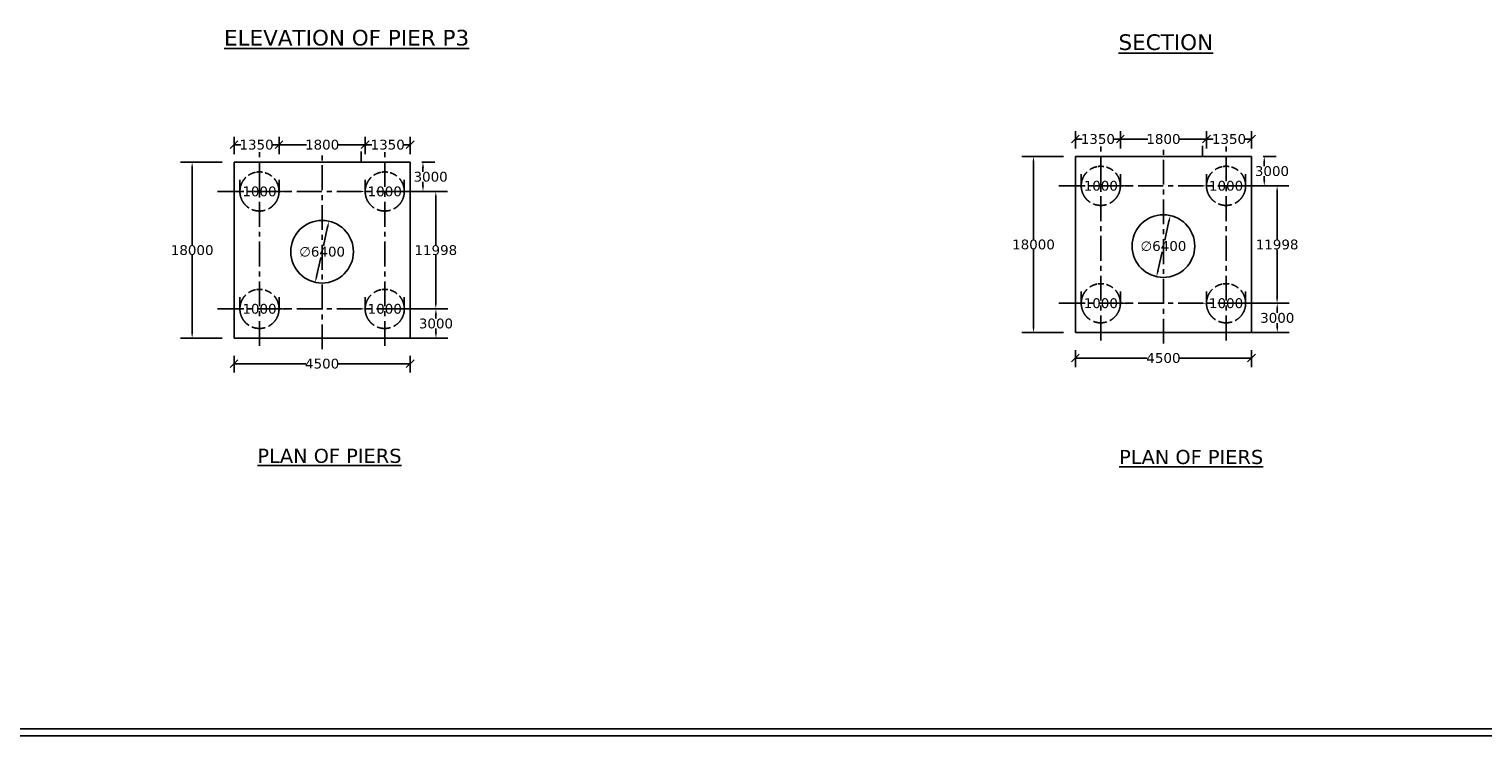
# Model space of a CAD drawing. Header units: millimetres. Extents: x -7746077780 to -3844657605, y -13315294818 to -6656873469.
# Tile 38 of 130: x -3872080997 to -3872043861, y -6657933698 to -6657915637. Entities that reach past the tile are written whole.
import ezdxf

# ---------------------------------------------------------------- set-up
doc = ezdxf.new("R2010")
doc.units = ezdxf.units.MM
doc.header["$MEASUREMENT"] = 0
doc.header["$PDMODE"] = 2
doc.linetypes.add('CENTER', pattern=[50.8, 31.75, -6.35, 6.35, -6.35])
doc.linetypes.add('DASHED2', pattern=[9.525, 6.35, -3.175])
doc.layers.add('TEX', color=6, linetype='Continuous')
doc.layers.add('TEXT', color=7, linetype='Continuous')
doc.styles.get("Standard").update_dxf_attribs({"font": 'verdana.ttf', "height": 250})
doc.dimstyles.new('Copy of ISO-25--------4', dxfattribs={"dimtxt": 200, "dimasz": 150, "dimexe": 300, "dimexo": 300, "dimgap": 0.02, "dimtad": 0, "dimtih": 1, "dimtoh": 1, "dimdec": 0, "dimlfac": 4, "dimdsep": 46, "dimtxsty": 'Standard', "dimcen": 150, "dimclrd": 1, "dimclre": 1, "dimclrt": 1, "dimadec": 0, "dimazin": 0, "dimtfac": 1, "dimtdec": 0, "dimtmove": 2, "dimatfit": 3, "dimfxl": 0, "dimarcsym": 0})
doc.dimstyles.new('ISO-25', dxfattribs={"dimtxt": 250, "dimasz": 200, "dimexe": 200, "dimexo": 200, "dimgap": 0.02, "dimtad": 0, "dimtih": 1, "dimtoh": 1, "dimdec": 0, "dimdsep": 46, "dimtxsty": 'Standard', "dimblk": 'OBLIQUE', "dimcen": 150, "dimclrd": 1, "dimclre": 1, "dimclrt": 1, "dimadec": 0, "dimazin": 0, "dimtfac": 1, "dimtdec": 0, "dimtmove": 2, "dimatfit": 3, "dimldrblk": 'OBLIQUE', "dimfxl": 0, "dimarcsym": 0})

# ---------------------------------------------------------------- blocks, each defined once
blk = doc.blocks.new('_Oblique')
at = {"color": 0, "linetype": 'ByBlock', "lineweight": -2}
blk.add_line((-0.5, -0.5), (0.5, 0.5), dxfattribs=at)
blk = doc.blocks.new('*D576')
at = {"layer": 'Defpoints', "color": 0, "ltscale": 20, "transparency": 16777216}
for p in [(-3872071261.909866, -6657924186.547632), (-3872075761.909866, -6657924615.850347), (-3872071261.909866, -6657924615.850346)]:
    blk.add_point(p, dxfattribs=at)
at = {"layer": 'TEX', "color": 1, "lineweight": -2, "ltscale": 20, "transparency": 16777216}
for p, q in [((-3872075761.909866, -6657924415.850347), (-3872075761.909866, -6657923986.547632)), ((-3872071261.909866, -6657924415.850346), (-3872071261.909866, -6657923986.547632)), ((-3872075761.909866, -6657924186.547632), (-3872073931.338866, -6657924186.547632)), ((-3872071261.909866, -6657924186.547632), (-3872073092.480867, -6657924186.547632))]:
    blk.add_line(p, q, dxfattribs=at)
at = {"layer": 'TEX', "color": 1, "lineweight": -2, "ltscale": 20, "transparency": 16777216, "xscale": 200, "yscale": 200, "zscale": 200, "rotation": 180}
blk.add_blockref('_Oblique', (-3872075761.909866, -6657924186.547632), dxfattribs=at)
at = {"layer": 'TEX', "color": 1, "lineweight": -2, "ltscale": 20, "transparency": 16777216, "xscale": 200, "yscale": 200, "zscale": 200}
blk.add_blockref('_Oblique', (-3872071261.909866, -6657924186.547632), dxfattribs=at)
at = {"layer": 'TEX', "color": 1, "ltscale": 20, "transparency": 16777216, "insert": (-3872073511.909866, -6657924186.547632), "char_height": 250, "attachment_point": 5}
blk.add_mtext('4500', dxfattribs=at)
blk = doc.blocks.new('*D577')
at = {"layer": 'Defpoints', "color": 0, "ltscale": 20, "transparency": 16777216}
for p in [(-3872071261.909866, -6657918591.378962), (-3872072411.909865, -6657919036.225041), (-3872071261.909866, -6657919036.225039)]:
    blk.add_point(p, dxfattribs=at)
at = {"layer": 'TEX', "color": 1, "lineweight": -2, "ltscale": 20, "transparency": 16777216}
for p, q in [((-3872072411.909865, -6657918836.225041), (-3872072411.909865, -6657918391.378962)), ((-3872071261.909866, -6657918836.225039), (-3872071261.909866, -6657918391.378962)), ((-3872072411.909865, -6657918591.378962), (-3872072239.465124, -6657918591.378962)), ((-3872071261.909866, -6657918591.378962), (-3872071434.354607, -6657918591.378962))]:
    blk.add_line(p, q, dxfattribs=at)
at = {"layer": 'TEX', "color": 1, "lineweight": -2, "ltscale": 20, "transparency": 16777216, "xscale": 200, "yscale": 200, "zscale": 200, "rotation": 180}
blk.add_blockref('_Oblique', (-3872072411.909865, -6657918591.378962), dxfattribs=at)
at = {"layer": 'TEX', "color": 1, "lineweight": -2, "ltscale": 20, "transparency": 16777216, "xscale": 200, "yscale": 200, "zscale": 200}
blk.add_blockref('_Oblique', (-3872071261.909866, -6657918591.378962), dxfattribs=at)
at = {"layer": 'TEX', "color": 1, "ltscale": 20, "transparency": 16777216, "insert": (-3872071836.909865, -6657918591.378962), "char_height": 250, "attachment_point": 5}
blk.add_mtext('1350', dxfattribs=at)
blk = doc.blocks.new('*D578')
at = {"layer": 'Defpoints', "color": 0, "ltscale": 20, "transparency": 16777216}
for p in [(-3872074611.909866, -6657918591.378962), (-3872074611.909866, -6657919036.225041), (-3872072411.909865, -6657919036.225039)]:
    blk.add_point(p, dxfattribs=at)
at = {"layer": 'TEX', "color": 1, "lineweight": -2, "ltscale": 20, "transparency": 16777216}
for p, q in [((-3872074611.909866, -6657918836.225041), (-3872074611.909866, -6657918391.378962)), ((-3872072411.909865, -6657918836.225039), (-3872072411.909865, -6657918391.378962)), ((-3872074611.909866, -6657918591.378962), (-3872073914.465124, -6657918591.378962)), ((-3872072411.909865, -6657918591.378962), (-3872073109.354607, -6657918591.378962))]:
    blk.add_line(p, q, dxfattribs=at)
at = {"layer": 'TEX', "color": 1, "lineweight": -2, "ltscale": 20, "transparency": 16777216, "xscale": 200, "yscale": 200, "zscale": 200, "rotation": 180}
blk.add_blockref('_Oblique', (-3872074611.909866, -6657918591.378962), dxfattribs=at)
at = {"layer": 'TEX', "color": 1, "lineweight": -2, "ltscale": 20, "transparency": 16777216, "xscale": 200, "yscale": 200, "zscale": 200}
blk.add_blockref('_Oblique', (-3872072411.909865, -6657918591.378962), dxfattribs=at)
at = {"layer": 'TEX', "color": 1, "ltscale": 20, "transparency": 16777216, "insert": (-3872073511.909865, -6657918591.378962), "char_height": 250, "attachment_point": 5}
blk.add_mtext('1800', dxfattribs=at)
blk = doc.blocks.new('*D579')
at = {"color": 1, "lineweight": -2, "ltscale": 20, "transparency": 16777216}
for p, q in [((-3872075761.909866, -6657918836.225036), (-3872075761.909866, -6657918391.378962)), ((-3872074611.909866, -6657918836.225041), (-3872074611.909866, -6657918391.378962)), ((-3872075761.909866, -6657918591.378962), (-3872075589.465125, -6657918591.378962)), ((-3872074611.909866, -6657918591.378962), (-3872074784.354608, -6657918591.378962))]:
    blk.add_line(p, q, dxfattribs=at)
at = {"layer": 'Defpoints', "color": 0, "ltscale": 20, "transparency": 16777216}
for p in [(-3872075761.909866, -6657918591.378962), (-3872075761.909866, -6657919036.225036), (-3872074611.909866, -6657919036.225041)]:
    blk.add_point(p, dxfattribs=at)
at = {"color": 1, "lineweight": -2, "ltscale": 20, "transparency": 16777216, "xscale": 200, "yscale": 200, "zscale": 200, "rotation": 180}
blk.add_blockref('_Oblique', (-3872075761.909866, -6657918591.378962), dxfattribs=at)
at = {"color": 1, "lineweight": -2, "ltscale": 20, "transparency": 16777216, "xscale": 200, "yscale": 200, "zscale": 200}
blk.add_blockref('_Oblique', (-3872074611.909866, -6657918591.378962), dxfattribs=at)
at = {"color": 1, "ltscale": 20, "transparency": 16777216, "insert": (-3872075186.909866, -6657918591.378962), "char_height": 250, "attachment_point": 5}
blk.add_mtext('1350', dxfattribs=at)
blk = doc.blocks.new('*D580')
at = {"layer": 'Defpoints', "color": 0, "ltscale": 20, "transparency": 16777216}
for p in [(-3872075611.909867, -6657919786.225033), (-3872074611.909866, -6657919786.225033), (-3872074611.909866, -6657919786.225033)]:
    blk.add_point(p, dxfattribs=at)
at = {"layer": 'TEX', "color": 1, "lineweight": -2, "ltscale": 20, "transparency": 16777216}
for p, q in [((-3872075611.909867, -6657919786.225033), (-3872075611.909867, -6657919486.225033)), ((-3872074611.909866, -6657919786.225033), (-3872074611.909866, -6657919486.225033)), ((-3872075761.909867, -6657919786.225033), (-3872075911.909867, -6657919786.225033)), ((-3872075611.909867, -6657919786.225033), (-3872075514.465126, -6657919786.225033)), ((-3872074611.909866, -6657919786.225033), (-3872074709.354608, -6657919786.225033)), ((-3872074461.909866, -6657919786.225033), (-3872074311.909866, -6657919786.225033))]:
    blk.add_line(p, q, dxfattribs=at)
at = {"layer": 'TEX', "color": 1, "ltscale": 20, "transparency": 16777216}
for points in [[(-3872075761.909867, -6657919761.225033), (-3872075761.909867, -6657919811.225033), (-3872075611.909867, -6657919786.225033)], [(-3872074461.909866, -6657919761.225033), (-3872074461.909866, -6657919811.225033), (-3872074611.909866, -6657919786.225033)]]:
    blk.add_solid(points, dxfattribs=at)
at = {"layer": 'TEX', "color": 1, "ltscale": 20, "transparency": 16777216, "insert": (-3872075111.909867, -6657919786.225033), "char_height": 250, "attachment_point": 5}
blk.add_mtext('1000', dxfattribs=at)
blk = doc.blocks.new('*D581')
at = {"layer": 'Defpoints', "color": 0, "ltscale": 20, "transparency": 16777216}
for p in [(-3872072411.909865, -6657919786.225033), (-3872071411.909865, -6657919786.225033), (-3872071411.909865, -6657919786.225033)]:
    blk.add_point(p, dxfattribs=at)
at = {"layer": 'TEX', "color": 1, "lineweight": -2, "ltscale": 20, "transparency": 16777216}
for p, q in [((-3872072411.909865, -6657919786.225033), (-3872072411.909865, -6657919486.225033)), ((-3872071411.909865, -6657919786.225033), (-3872071411.909865, -6657919486.225033)), ((-3872072561.909865, -6657919786.225033), (-3872072711.909865, -6657919786.225033)), ((-3872072411.909865, -6657919786.225033), (-3872072314.465124, -6657919786.225033)), ((-3872071411.909865, -6657919786.225033), (-3872071509.354606, -6657919786.225033)), ((-3872071261.909865, -6657919786.225033), (-3872071111.909865, -6657919786.225033))]:
    blk.add_line(p, q, dxfattribs=at)
at = {"layer": 'TEX', "color": 1, "ltscale": 20, "transparency": 16777216}
for points in [[(-3872072561.909865, -6657919761.225033), (-3872072561.909865, -6657919811.225033), (-3872072411.909865, -6657919786.225033)], [(-3872071261.909865, -6657919761.225033), (-3872071261.909865, -6657919811.225033), (-3872071411.909865, -6657919786.225033)]]:
    blk.add_solid(points, dxfattribs=at)
at = {"layer": 'TEX', "color": 1, "ltscale": 20, "transparency": 16777216, "insert": (-3872071911.909865, -6657919786.225033), "char_height": 250, "attachment_point": 5}
blk.add_mtext('1000', dxfattribs=at)
blk = doc.blocks.new('*D582')
at = {"layer": 'Defpoints', "color": 0, "ltscale": 20, "transparency": 16777216}
for p in [(-3872073337.552147, -6657920545.046333), (-3872073686.267593, -6657922106.583247)]:
    blk.add_point(p, dxfattribs=at)
at = {"layer": 'TEX', "color": 1, "lineweight": -2, "ltscale": 20, "transparency": 16777216}
for p, q in [((-3872073370.24422, -6657920691.440419), (-3872073478.966737, -6657921178.296463)), ((-3872073653.57552, -6657921960.189161), (-3872073544.853001, -6657921473.333105))]:
    blk.add_line(p, q, dxfattribs=at)
at = {"layer": 'TEX', "color": 1, "ltscale": 20, "transparency": 16777216}
for points in [[(-3872073394.643235, -6657920685.991741), (-3872073345.845206, -6657920696.889098), (-3872073337.552147, -6657920545.046333)], [(-3872073677.974534, -6657921954.740482), (-3872073629.176506, -6657921965.63784), (-3872073686.267593, -6657922106.583247)]]:
    blk.add_solid(points, dxfattribs=at)
at = {"layer": 'TEX', "color": 1, "ltscale": 20, "transparency": 16777216, "insert": (-3872073511.909868, -6657921325.814786), "char_height": 250, "attachment_point": 5}
blk.add_mtext('∅6400', dxfattribs=at)
blk = doc.blocks.new('*D583')
at = {"layer": 'Defpoints', "color": 0, "ltscale": 20, "transparency": 16777216}
for p in [(-3872071261.909865, -6657919036.225036), (-3872071911.909865, -6657919786.225033), (-3872070936.246165, -6657919786.225033)]:
    blk.add_point(p, dxfattribs=at)
at = {"layer": 'TEX', "color": 1, "lineweight": -2, "ltscale": 20, "transparency": 16777216}
for p, q in [((-3872070961.909865, -6657919036.225036), (-3872070636.246165, -6657919036.225036)), ((-3872070936.246165, -6657919186.225036), (-3872070936.246165, -6657919281.000198)), ((-3872070936.246165, -6657919636.225033), (-3872070936.246165, -6657919541.449869)), ((-3872071611.909865, -6657919786.225033), (-3872070636.246165, -6657919786.225033))]:
    blk.add_line(p, q, dxfattribs=at)
at = {"layer": 'TEX', "color": 1, "ltscale": 20, "transparency": 16777216}
for points in [[(-3872070961.246165, -6657919186.225036), (-3872070911.246165, -6657919186.225036), (-3872070936.246165, -6657919036.225036)], [(-3872070961.246165, -6657919636.225033), (-3872070911.246165, -6657919636.225033), (-3872070936.246165, -6657919786.225033)]]:
    blk.add_solid(points, dxfattribs=at)
at = {"layer": 'TEX', "color": 1, "ltscale": 20, "transparency": 16777216, "insert": (-3872070740.077188, -6657919411.225035), "char_height": 250, "attachment_point": 5}
blk.add_mtext('3000', dxfattribs=at)
blk = doc.blocks.new('*D584')
at = {"layer": 'Defpoints', "color": 0, "ltscale": 20, "transparency": 16777216}
for p in [(-3872071911.909865, -6657919786.725033), (-3872071911.909865, -6657922786.225037), (-3872070608.276157, -6657922786.225037)]:
    blk.add_point(p, dxfattribs=at)
at = {"layer": 'TEX', "color": 1, "lineweight": -2, "ltscale": 20, "transparency": 16777216}
for p, q in [((-3872071611.909865, -6657919786.725033), (-3872070308.276157, -6657919786.725033)), ((-3872070608.276157, -6657919936.725033), (-3872070608.276157, -6657921155.746506)), ((-3872070608.276157, -6657922636.225037), (-3872070608.276157, -6657921417.203564)), ((-3872071611.909865, -6657922786.225037), (-3872070308.276157, -6657922786.225037))]:
    blk.add_line(p, q, dxfattribs=at)
at = {"layer": 'TEX', "color": 1, "ltscale": 20, "transparency": 16777216}
for points in [[(-3872070633.276157, -6657919936.725033), (-3872070583.276157, -6657919936.725033), (-3872070608.276157, -6657919786.725033)], [(-3872070633.276157, -6657922636.225037), (-3872070583.276157, -6657922636.225037), (-3872070608.276157, -6657922786.225037)]]:
    blk.add_solid(points, dxfattribs=at)
at = {"layer": 'TEX', "color": 1, "ltscale": 20, "transparency": 16777216, "insert": (-3872070608.276156, -6657921286.475036), "char_height": 250, "attachment_point": 5}
blk.add_mtext('11998', dxfattribs=at)
blk = doc.blocks.new('*D585')
at = {"layer": 'Defpoints', "color": 0, "ltscale": 20, "transparency": 16777216}
for p in [(-3872071911.909865, -6657922786.225037), (-3872071911.909865, -6657923536.225035), (-3872070604.597989, -6657923536.225035)]:
    blk.add_point(p, dxfattribs=at)
at = {"layer": 'TEX', "color": 1, "lineweight": -2, "ltscale": 20, "transparency": 16777216}
for p, q in [((-3872071611.909865, -6657922786.225037), (-3872070304.597989, -6657922786.225037)), ((-3872070604.597989, -6657922936.225037), (-3872070604.597989, -6657923031.0002)), ((-3872070604.597989, -6657923386.225035), (-3872070604.597989, -6657923291.449871)), ((-3872071611.909865, -6657923536.225035), (-3872070304.597989, -6657923536.225035))]:
    blk.add_line(p, q, dxfattribs=at)
at = {"layer": 'TEX', "color": 1, "ltscale": 20, "transparency": 16777216}
for points in [[(-3872070629.597989, -6657922936.225037), (-3872070579.597989, -6657922936.225037), (-3872070604.597989, -6657922786.225037)], [(-3872070629.597989, -6657923386.225035), (-3872070579.597989, -6657923386.225035), (-3872070604.597989, -6657923536.225035)]]:
    blk.add_solid(points, dxfattribs=at)
at = {"layer": 'TEX', "color": 1, "ltscale": 20, "transparency": 16777216, "insert": (-3872070604.597988, -6657923161.225037), "char_height": 250, "attachment_point": 5}
blk.add_mtext('3000', dxfattribs=at)
blk = doc.blocks.new('*D586')
at = {"layer": 'Defpoints', "color": 0, "ltscale": 20, "transparency": 16777216}
for p in [(-3872075761.909866, -6657919036.225036), (-3872076831.430438, -6657923536.225037), (-3872075761.909867, -6657923536.225037)]:
    blk.add_point(p, dxfattribs=at)
at = {"layer": 'TEX', "color": 1, "lineweight": -2, "ltscale": 20, "transparency": 16777216}
for p, q in [((-3872076061.909866, -6657919036.225036), (-3872077131.430438, -6657919036.225036)), ((-3872076831.430438, -6657919186.225036), (-3872076831.430438, -6657921155.496507)), ((-3872076831.430438, -6657923386.225037), (-3872076831.430438, -6657921416.953565)), ((-3872076061.909867, -6657923536.225037), (-3872077131.430438, -6657923536.225037))]:
    blk.add_line(p, q, dxfattribs=at)
at = {"layer": 'TEX', "color": 1, "ltscale": 20, "transparency": 16777216}
for points in [[(-3872076856.430438, -6657919186.225036), (-3872076806.430438, -6657919186.225036), (-3872076831.430438, -6657919036.225036)], [(-3872076856.430438, -6657923386.225037), (-3872076806.430438, -6657923386.225037), (-3872076831.430438, -6657923536.225037)]]:
    blk.add_solid(points, dxfattribs=at)
at = {"layer": 'TEX', "color": 1, "ltscale": 20, "transparency": 16777216, "insert": (-3872076831.430437, -6657921286.225037), "char_height": 250, "attachment_point": 5}
blk.add_mtext('18000', dxfattribs=at)
blk = doc.blocks.new('*D587')
at = {"layer": 'Defpoints', "color": 0, "ltscale": 20, "transparency": 16777216}
for p in [(-3872075611.909867, -6657922786.225037), (-3872074611.909866, -6657922786.225037), (-3872074611.909866, -6657922786.225037)]:
    blk.add_point(p, dxfattribs=at)
at = {"layer": 'TEX', "color": 1, "lineweight": -2, "ltscale": 20, "transparency": 16777216}
for p, q in [((-3872075611.909867, -6657922786.225037), (-3872075611.909867, -6657922486.225037)), ((-3872074611.909866, -6657922786.225037), (-3872074611.909866, -6657922486.225037)), ((-3872075761.909867, -6657922786.225037), (-3872075911.909867, -6657922786.225037)), ((-3872075611.909867, -6657922786.225037), (-3872075514.465126, -6657922786.225037)), ((-3872074611.909866, -6657922786.225037), (-3872074709.354608, -6657922786.225037)), ((-3872074461.909866, -6657922786.225037), (-3872074311.909866, -6657922786.225037))]:
    blk.add_line(p, q, dxfattribs=at)
at = {"layer": 'TEX', "color": 1, "ltscale": 20, "transparency": 16777216}
for points in [[(-3872075761.909867, -6657922761.225037), (-3872075761.909867, -6657922811.225037), (-3872075611.909867, -6657922786.225037)], [(-3872074461.909866, -6657922761.225037), (-3872074461.909866, -6657922811.225037), (-3872074611.909866, -6657922786.225037)]]:
    blk.add_solid(points, dxfattribs=at)
at = {"layer": 'TEX', "color": 1, "ltscale": 20, "transparency": 16777216, "insert": (-3872075111.909867, -6657922786.225037), "char_height": 250, "attachment_point": 5}
blk.add_mtext('1000', dxfattribs=at)
blk = doc.blocks.new('*D588')
at = {"layer": 'Defpoints', "color": 0, "ltscale": 20, "transparency": 16777216}
for p in [(-3872072411.909865, -6657922786.225037), (-3872071411.909864, -6657922786.225037), (-3872071411.909864, -6657922786.225037)]:
    blk.add_point(p, dxfattribs=at)
at = {"layer": 'TEX', "color": 1, "lineweight": -2, "ltscale": 20, "transparency": 16777216}
for p, q in [((-3872072411.909865, -6657922786.225037), (-3872072411.909865, -6657922486.225037)), ((-3872071411.909864, -6657922786.225037), (-3872071411.909864, -6657922486.225037)), ((-3872072561.909865, -6657922786.225037), (-3872072711.909865, -6657922786.225037)), ((-3872072411.909865, -6657922786.225037), (-3872072314.465123, -6657922786.225037)), ((-3872071411.909864, -6657922786.225037), (-3872071509.354606, -6657922786.225037)), ((-3872071261.909864, -6657922786.225037), (-3872071111.909864, -6657922786.225037))]:
    blk.add_line(p, q, dxfattribs=at)
at = {"layer": 'TEX', "color": 1, "ltscale": 20, "transparency": 16777216}
for points in [[(-3872072561.909865, -6657922761.225037), (-3872072561.909865, -6657922811.225037), (-3872072411.909865, -6657922786.225037)], [(-3872071261.909864, -6657922761.225037), (-3872071261.909864, -6657922811.225037), (-3872071411.909864, -6657922786.225037)]]:
    blk.add_solid(points, dxfattribs=at)
at = {"layer": 'TEX', "color": 1, "ltscale": 20, "transparency": 16777216, "insert": (-3872071911.909864, -6657922786.225037), "char_height": 250, "attachment_point": 5}
blk.add_mtext('1000', dxfattribs=at)
blk = doc.blocks.new('*D589')
at = {"layer": 'Defpoints', "color": 0, "ltscale": 20, "transparency": 16777216}
for p in [(-3872049771.90495, -6657924042.711687), (-3872054271.90495, -6657924472.014401), (-3872049771.90495, -6657924472.0144)]:
    blk.add_point(p, dxfattribs=at)
at = {"layer": 'TEX', "color": 1, "lineweight": -2, "ltscale": 20, "transparency": 16777216}
for p, q in [((-3872054271.90495, -6657924272.014401), (-3872054271.90495, -6657923842.711687)), ((-3872054271.90495, -6657924042.711687), (-3872052441.333949, -6657924042.711687)), ((-3872049771.90495, -6657924042.711687), (-3872051602.47595, -6657924042.711687)), ((-3872049771.90495, -6657924272.0144), (-3872049771.90495, -6657923842.711687))]:
    blk.add_line(p, q, dxfattribs=at)
at = {"layer": 'TEX', "color": 1, "lineweight": -2, "ltscale": 20, "transparency": 16777216, "xscale": 200, "yscale": 200, "zscale": 200, "rotation": 180}
blk.add_blockref('_Oblique', (-3872054271.90495, -6657924042.711687), dxfattribs=at)
at = {"layer": 'TEX', "color": 1, "lineweight": -2, "ltscale": 20, "transparency": 16777216, "xscale": 200, "yscale": 200, "zscale": 200}
blk.add_blockref('_Oblique', (-3872049771.90495, -6657924042.711687), dxfattribs=at)
at = {"layer": 'TEX', "color": 1, "ltscale": 20, "transparency": 16777216, "insert": (-3872052021.90495, -6657924042.711687), "char_height": 250, "attachment_point": 5}
blk.add_mtext('4500', dxfattribs=at)
blk = doc.blocks.new('*D590')
at = {"layer": 'Defpoints', "color": 0, "ltscale": 20, "transparency": 16777216}
for p in [(-3872049771.90495, -6657918447.543016), (-3872050921.904948, -6657918892.389096), (-3872049771.90495, -6657918892.389093)]:
    blk.add_point(p, dxfattribs=at)
at = {"layer": 'TEX', "color": 1, "lineweight": -2, "ltscale": 20, "transparency": 16777216}
for p, q in [((-3872050921.904948, -6657918692.389096), (-3872050921.904948, -6657918247.543016)), ((-3872050921.904948, -6657918447.543016), (-3872050749.460208, -6657918447.543016)), ((-3872049771.90495, -6657918447.543016), (-3872049944.34969, -6657918447.543016)), ((-3872049771.90495, -6657918692.389093), (-3872049771.90495, -6657918247.543016))]:
    blk.add_line(p, q, dxfattribs=at)
at = {"layer": 'TEX', "color": 1, "lineweight": -2, "ltscale": 20, "transparency": 16777216, "xscale": 200, "yscale": 200, "zscale": 200, "rotation": 180}
blk.add_blockref('_Oblique', (-3872050921.904948, -6657918447.543016), dxfattribs=at)
at = {"layer": 'TEX', "color": 1, "lineweight": -2, "ltscale": 20, "transparency": 16777216, "xscale": 200, "yscale": 200, "zscale": 200}
blk.add_blockref('_Oblique', (-3872049771.90495, -6657918447.543016), dxfattribs=at)
at = {"layer": 'TEX', "color": 1, "ltscale": 20, "transparency": 16777216, "insert": (-3872050346.904949, -6657918447.543016), "char_height": 250, "attachment_point": 5}
blk.add_mtext('1350', dxfattribs=at)
blk = doc.blocks.new('*D591')
at = {"layer": 'Defpoints', "color": 0, "ltscale": 20, "transparency": 16777216}
for p in [(-3872053121.90495, -6657918447.543016), (-3872053121.90495, -6657918892.389096), (-3872050921.904948, -6657918892.389094)]:
    blk.add_point(p, dxfattribs=at)
at = {"layer": 'TEX', "color": 1, "lineweight": -2, "ltscale": 20, "transparency": 16777216}
for p, q in [((-3872053121.90495, -6657918692.389096), (-3872053121.90495, -6657918247.543016)), ((-3872053121.90495, -6657918447.543016), (-3872052424.460208, -6657918447.543016)), ((-3872050921.904948, -6657918447.543016), (-3872051619.34969, -6657918447.543016)), ((-3872050921.904948, -6657918692.389094), (-3872050921.904948, -6657918247.543016))]:
    blk.add_line(p, q, dxfattribs=at)
at = {"layer": 'TEX', "color": 1, "lineweight": -2, "ltscale": 20, "transparency": 16777216, "xscale": 200, "yscale": 200, "zscale": 200, "rotation": 180}
blk.add_blockref('_Oblique', (-3872053121.90495, -6657918447.543016), dxfattribs=at)
at = {"layer": 'TEX', "color": 1, "lineweight": -2, "ltscale": 20, "transparency": 16777216, "xscale": 200, "yscale": 200, "zscale": 200}
blk.add_blockref('_Oblique', (-3872050921.904948, -6657918447.543016), dxfattribs=at)
at = {"layer": 'TEX', "color": 1, "ltscale": 20, "transparency": 16777216, "insert": (-3872052021.904949, -6657918447.543016), "char_height": 250, "attachment_point": 5}
blk.add_mtext('1800', dxfattribs=at)
blk = doc.blocks.new('*D592')
at = {"color": 1, "lineweight": -2, "ltscale": 20, "transparency": 16777216}
for p, q in [((-3872054271.90495, -6657918692.389091), (-3872054271.90495, -6657918247.543016)), ((-3872054271.90495, -6657918447.543016), (-3872054099.460208, -6657918447.543016)), ((-3872053121.90495, -6657918447.543016), (-3872053294.349691, -6657918447.543016)), ((-3872053121.90495, -6657918692.389096), (-3872053121.90495, -6657918247.543016))]:
    blk.add_line(p, q, dxfattribs=at)
at = {"layer": 'Defpoints', "color": 0, "ltscale": 20, "transparency": 16777216}
for p in [(-3872054271.90495, -6657918447.543016), (-3872054271.90495, -6657918892.389091), (-3872053121.90495, -6657918892.389096)]:
    blk.add_point(p, dxfattribs=at)
at = {"color": 1, "lineweight": -2, "ltscale": 20, "transparency": 16777216, "xscale": 200, "yscale": 200, "zscale": 200, "rotation": 180}
blk.add_blockref('_Oblique', (-3872054271.90495, -6657918447.543016), dxfattribs=at)
at = {"color": 1, "lineweight": -2, "ltscale": 20, "transparency": 16777216, "xscale": 200, "yscale": 200, "zscale": 200}
blk.add_blockref('_Oblique', (-3872053121.90495, -6657918447.543016), dxfattribs=at)
at = {"color": 1, "ltscale": 20, "transparency": 16777216, "insert": (-3872053696.90495, -6657918447.543016), "char_height": 250, "attachment_point": 5}
blk.add_mtext('1350', dxfattribs=at)
blk = doc.blocks.new('*D593')
at = {"layer": 'Defpoints', "color": 0, "ltscale": 20, "transparency": 16777216}
for p in [(-3872054121.904951, -6657919642.389088), (-3872053121.90495, -6657919642.389088), (-3872053121.90495, -6657919642.389088)]:
    blk.add_point(p, dxfattribs=at)
at = {"layer": 'TEX', "color": 1, "lineweight": -2, "ltscale": 20, "transparency": 16777216}
for p, q in [((-3872054271.904951, -6657919642.389088), (-3872054421.904951, -6657919642.389088)), ((-3872054121.904951, -6657919642.389088), (-3872054121.904951, -6657919342.389088)), ((-3872054121.904951, -6657919642.389088), (-3872054024.460209, -6657919642.389088)), ((-3872053121.90495, -6657919642.389088), (-3872053219.349691, -6657919642.389088)), ((-3872053121.90495, -6657919642.389088), (-3872053121.90495, -6657919342.389088)), ((-3872052971.90495, -6657919642.389088), (-3872052821.90495, -6657919642.389088))]:
    blk.add_line(p, q, dxfattribs=at)
at = {"layer": 'TEX', "color": 1, "ltscale": 20, "transparency": 16777216}
for points in [[(-3872054271.904951, -6657919617.389088), (-3872054271.904951, -6657919667.389088), (-3872054121.904951, -6657919642.389088)], [(-3872052971.90495, -6657919617.389088), (-3872052971.90495, -6657919667.389088), (-3872053121.90495, -6657919642.389088)]]:
    blk.add_solid(points, dxfattribs=at)
at = {"layer": 'TEX', "color": 1, "ltscale": 20, "transparency": 16777216, "insert": (-3872053621.90495, -6657919642.389088), "char_height": 250, "attachment_point": 5}
blk.add_mtext('1000', dxfattribs=at)
blk = doc.blocks.new('*D594')
at = {"layer": 'Defpoints', "color": 0, "ltscale": 20, "transparency": 16777216}
for p in [(-3872050921.904948, -6657919642.389088), (-3872049921.904948, -6657919642.389088), (-3872049921.904948, -6657919642.389088)]:
    blk.add_point(p, dxfattribs=at)
at = {"layer": 'TEX', "color": 1, "lineweight": -2, "ltscale": 20, "transparency": 16777216}
for p, q in [((-3872051071.904948, -6657919642.389088), (-3872051221.904948, -6657919642.389088)), ((-3872050921.904948, -6657919642.389088), (-3872050921.904948, -6657919342.389088)), ((-3872050921.904948, -6657919642.389088), (-3872050824.460207, -6657919642.389088)), ((-3872049921.904948, -6657919642.389088), (-3872050019.349689, -6657919642.389088)), ((-3872049921.904948, -6657919642.389088), (-3872049921.904948, -6657919342.389088)), ((-3872049771.904948, -6657919642.389088), (-3872049621.904948, -6657919642.389088))]:
    blk.add_line(p, q, dxfattribs=at)
at = {"layer": 'TEX', "color": 1, "ltscale": 20, "transparency": 16777216}
for points in [[(-3872051071.904948, -6657919617.389088), (-3872051071.904948, -6657919667.389088), (-3872050921.904948, -6657919642.389088)], [(-3872049771.904948, -6657919617.389088), (-3872049771.904948, -6657919667.389088), (-3872049921.904948, -6657919642.389088)]]:
    blk.add_solid(points, dxfattribs=at)
at = {"layer": 'TEX', "color": 1, "ltscale": 20, "transparency": 16777216, "insert": (-3872050421.904948, -6657919642.389088), "char_height": 250, "attachment_point": 5}
blk.add_mtext('1000', dxfattribs=at)
blk = doc.blocks.new('*D595')
at = {"layer": 'Defpoints', "color": 0, "ltscale": 20, "transparency": 16777216}
for p in [(-3872051847.54723, -6657920401.210388), (-3872052196.262675, -6657921962.747304)]:
    blk.add_point(p, dxfattribs=at)
at = {"layer": 'TEX', "color": 1, "lineweight": -2, "ltscale": 20, "transparency": 16777216}
for p, q in [((-3872051880.239303, -6657920547.604474), (-3872051988.961819, -6657921034.46052)), ((-3872052163.570602, -6657921816.353218), (-3872052054.848083, -6657921329.497162))]:
    blk.add_line(p, q, dxfattribs=at)
at = {"layer": 'TEX', "color": 1, "ltscale": 20, "transparency": 16777216}
for points in [[(-3872051904.638317, -6657920542.155795), (-3872051855.840289, -6657920553.053153), (-3872051847.54723, -6657920401.210388)], [(-3872052187.969617, -6657921810.904539), (-3872052139.171588, -6657921821.801897), (-3872052196.262675, -6657921962.747304)]]:
    blk.add_solid(points, dxfattribs=at)
at = {"layer": 'TEX', "color": 1, "ltscale": 20, "transparency": 16777216, "insert": (-3872052021.904947, -6657921181.978842), "char_height": 250, "attachment_point": 5}
blk.add_mtext('∅6400', dxfattribs=at)
blk = doc.blocks.new('*D596')
at = {"layer": 'Defpoints', "color": 0, "ltscale": 20, "transparency": 16777216}
for p in [(-3872049771.904948, -6657918892.389091), (-3872050421.904948, -6657919642.389088), (-3872049446.241249, -6657919642.389088)]:
    blk.add_point(p, dxfattribs=at)
at = {"layer": 'TEX', "color": 1, "lineweight": -2, "ltscale": 20, "transparency": 16777216}
for p, q in [((-3872049471.904948, -6657918892.389091), (-3872049146.241249, -6657918892.389091)), ((-3872049446.241249, -6657919042.389091), (-3872049446.241249, -6657919137.164253)), ((-3872050121.904948, -6657919642.389088), (-3872049146.241249, -6657919642.389088)), ((-3872049446.241249, -6657919492.389088), (-3872049446.241249, -6657919397.613924))]:
    blk.add_line(p, q, dxfattribs=at)
at = {"layer": 'TEX', "color": 1, "ltscale": 20, "transparency": 16777216}
for points in [[(-3872049471.241249, -6657919042.389091), (-3872049421.241249, -6657919042.389091), (-3872049446.241249, -6657918892.389091)], [(-3872049471.241249, -6657919492.389088), (-3872049421.241249, -6657919492.389088), (-3872049446.241249, -6657919642.389088)]]:
    blk.add_solid(points, dxfattribs=at)
at = {"layer": 'TEX', "color": 1, "ltscale": 20, "transparency": 16777216, "insert": (-3872049250.072271, -6657919267.38909), "char_height": 250, "attachment_point": 5}
blk.add_mtext('3000', dxfattribs=at)
blk = doc.blocks.new('*D597')
at = {"layer": 'Defpoints', "color": 0, "ltscale": 20, "transparency": 16777216}
for p in [(-3872050421.904948, -6657919642.889088), (-3872050421.904948, -6657922642.389091), (-3872049118.27124, -6657922642.389091)]:
    blk.add_point(p, dxfattribs=at)
at = {"layer": 'TEX', "color": 1, "lineweight": -2, "ltscale": 20, "transparency": 16777216}
for p, q in [((-3872050121.904948, -6657919642.889088), (-3872048818.27124, -6657919642.889088)), ((-3872049118.27124, -6657919792.889088), (-3872049118.27124, -6657921011.910561)), ((-3872049118.27124, -6657922492.389091), (-3872049118.27124, -6657921273.367619)), ((-3872050121.904948, -6657922642.389091), (-3872048818.27124, -6657922642.389091))]:
    blk.add_line(p, q, dxfattribs=at)
at = {"layer": 'TEX', "color": 1, "ltscale": 20, "transparency": 16777216}
for points in [[(-3872049143.27124, -6657919792.889088), (-3872049093.27124, -6657919792.889088), (-3872049118.27124, -6657919642.889088)], [(-3872049143.27124, -6657922492.389091), (-3872049093.27124, -6657922492.389091), (-3872049118.27124, -6657922642.389091)]]:
    blk.add_solid(points, dxfattribs=at)
at = {"layer": 'TEX', "color": 1, "ltscale": 20, "transparency": 16777216, "insert": (-3872049118.271239, -6657921142.639091), "char_height": 250, "attachment_point": 5}
blk.add_mtext('11998', dxfattribs=at)
blk = doc.blocks.new('*D598')
at = {"layer": 'Defpoints', "color": 0, "ltscale": 20, "transparency": 16777216}
for p in [(-3872050421.904948, -6657922642.389091), (-3872050421.904948, -6657923392.38909), (-3872049114.593072, -6657923392.38909)]:
    blk.add_point(p, dxfattribs=at)
at = {"layer": 'TEX', "color": 1, "lineweight": -2, "ltscale": 20, "transparency": 16777216}
for p, q in [((-3872050121.904948, -6657922642.389091), (-3872048814.593072, -6657922642.389091)), ((-3872049114.593072, -6657922792.389091), (-3872049114.593072, -6657922887.164255)), ((-3872050121.904948, -6657923392.38909), (-3872048814.593072, -6657923392.38909)), ((-3872049114.593072, -6657923242.38909), (-3872049114.593072, -6657923147.613926))]:
    blk.add_line(p, q, dxfattribs=at)
at = {"layer": 'TEX', "color": 1, "ltscale": 20, "transparency": 16777216}
for points in [[(-3872049139.593072, -6657922792.389091), (-3872049089.593072, -6657922792.389091), (-3872049114.593072, -6657922642.389091)], [(-3872049139.593072, -6657923242.38909), (-3872049089.593072, -6657923242.38909), (-3872049114.593072, -6657923392.38909)]]:
    blk.add_solid(points, dxfattribs=at)
at = {"layer": 'TEX', "color": 1, "ltscale": 20, "transparency": 16777216, "insert": (-3872049114.593071, -6657923017.389091), "char_height": 250, "attachment_point": 5}
blk.add_mtext('3000', dxfattribs=at)
blk = doc.blocks.new('*D599')
at = {"layer": 'Defpoints', "color": 0, "ltscale": 20, "transparency": 16777216}
for p in [(-3872054271.90495, -6657918892.389091), (-3872055341.425521, -6657923392.389091), (-3872054271.904951, -6657923392.389091)]:
    blk.add_point(p, dxfattribs=at)
at = {"layer": 'TEX', "color": 1, "lineweight": -2, "ltscale": 20, "transparency": 16777216}
for p, q in [((-3872054571.90495, -6657918892.389091), (-3872055641.425521, -6657918892.389091)), ((-3872055341.425521, -6657919042.389091), (-3872055341.425521, -6657921011.660562)), ((-3872055341.425521, -6657923242.389091), (-3872055341.425521, -6657921273.11762)), ((-3872054571.904951, -6657923392.389091), (-3872055641.425521, -6657923392.389091))]:
    blk.add_line(p, q, dxfattribs=at)
at = {"layer": 'TEX', "color": 1, "ltscale": 20, "transparency": 16777216}
for points in [[(-3872055366.425521, -6657919042.389091), (-3872055316.425521, -6657919042.389091), (-3872055341.425521, -6657918892.389091)], [(-3872055366.425521, -6657923242.389091), (-3872055316.425521, -6657923242.389091), (-3872055341.425521, -6657923392.389091)]]:
    blk.add_solid(points, dxfattribs=at)
at = {"layer": 'TEX', "color": 1, "ltscale": 20, "transparency": 16777216, "insert": (-3872055341.42552, -6657921142.389091), "char_height": 250, "attachment_point": 5}
blk.add_mtext('18000', dxfattribs=at)
blk = doc.blocks.new('*D600')
at = {"layer": 'Defpoints', "color": 0, "ltscale": 20, "transparency": 16777216}
for p in [(-3872054121.904951, -6657922642.389091), (-3872053121.90495, -6657922642.389091), (-3872053121.90495, -6657922642.389091)]:
    blk.add_point(p, dxfattribs=at)
at = {"layer": 'TEX', "color": 1, "lineweight": -2, "ltscale": 20, "transparency": 16777216}
for p, q in [((-3872054271.904951, -6657922642.389091), (-3872054421.904951, -6657922642.389091)), ((-3872054121.904951, -6657922642.389091), (-3872054121.904951, -6657922342.389091)), ((-3872054121.904951, -6657922642.389091), (-3872054024.460209, -6657922642.389091)), ((-3872053121.90495, -6657922642.389091), (-3872053219.349691, -6657922642.389091)), ((-3872053121.90495, -6657922642.389091), (-3872053121.90495, -6657922342.389091)), ((-3872052971.90495, -6657922642.389091), (-3872052821.90495, -6657922642.389091))]:
    blk.add_line(p, q, dxfattribs=at)
at = {"layer": 'TEX', "color": 1, "ltscale": 20, "transparency": 16777216}
for points in [[(-3872054271.904951, -6657922617.389091), (-3872054271.904951, -6657922667.389091), (-3872054121.904951, -6657922642.389091)], [(-3872052971.90495, -6657922617.389091), (-3872052971.90495, -6657922667.389091), (-3872053121.90495, -6657922642.389091)]]:
    blk.add_solid(points, dxfattribs=at)
at = {"layer": 'TEX', "color": 1, "ltscale": 20, "transparency": 16777216, "insert": (-3872053621.90495, -6657922642.389091), "char_height": 250, "attachment_point": 5}
blk.add_mtext('1000', dxfattribs=at)
blk = doc.blocks.new('*D601')
at = {"layer": 'Defpoints', "color": 0, "ltscale": 20, "transparency": 16777216}
for p in [(-3872050921.904948, -6657922642.389091), (-3872049921.904947, -6657922642.389091), (-3872049921.904947, -6657922642.389091)]:
    blk.add_point(p, dxfattribs=at)
at = {"layer": 'TEX', "color": 1, "lineweight": -2, "ltscale": 20, "transparency": 16777216}
for p, q in [((-3872051071.904948, -6657922642.389091), (-3872051221.904948, -6657922642.389091)), ((-3872050921.904948, -6657922642.389091), (-3872050921.904948, -6657922342.389091)), ((-3872050921.904948, -6657922642.389091), (-3872050824.460207, -6657922642.389091)), ((-3872049921.904947, -6657922642.389091), (-3872050019.349689, -6657922642.389091)), ((-3872049921.904947, -6657922642.389091), (-3872049921.904947, -6657922342.389091)), ((-3872049771.904947, -6657922642.389091), (-3872049621.904947, -6657922642.389091))]:
    blk.add_line(p, q, dxfattribs=at)
at = {"layer": 'TEX', "color": 1, "ltscale": 20, "transparency": 16777216}
for points in [[(-3872051071.904948, -6657922617.389091), (-3872051071.904948, -6657922667.389091), (-3872050921.904948, -6657922642.389091)], [(-3872049771.904947, -6657922617.389091), (-3872049771.904947, -6657922667.389091), (-3872049921.904947, -6657922642.389091)]]:
    blk.add_solid(points, dxfattribs=at)
at = {"layer": 'TEX', "color": 1, "ltscale": 20, "transparency": 16777216, "insert": (-3872050421.904948, -6657922642.389091), "char_height": 250, "attachment_point": 5}
blk.add_mtext('1000', dxfattribs=at)

msp = doc.modelspace()

# ---------------------------------------------------------------- linework, layer by layer
at = {"color": 1, "linetype": 'Continuous', "ltscale": 0.05}
for p, q in [((-3872072511.909865, -6657919036.225036), (-3872072511.909865, -6657918762.477054)), ((-3872051021.904948, -6657918892.389091), (-3872051021.904948, -6657918618.641109))]:
    msp.add_line(p, q, dxfattribs=at)
at = {"color": 240, "linetype": 'Continuous', "ltscale": 0.05}
for p, q in [((-3872054271.904951, -6657923392.389091), (-3872054271.90495, -6657918892.389091)), ((-3872054271.90495, -6657918892.389091), (-3872049771.90495, -6657918892.389091)), ((-3872049771.904953, -6657923392.38909), (-3872049771.904948, -6657918892.389091)), ((-3872075761.909867, -6657923536.225037), (-3872075761.909866, -6657919036.225036)), ((-3872075761.909866, -6657919036.225036), (-3872071261.909866, -6657919036.225036)), ((-3872071261.90987, -6657923536.225035), (-3872071261.909865, -6657919036.225036))]:
    msp.add_line(p, q, dxfattribs=at)
at = {"color": 240, "linetype": 'DASHED2', "ltscale": 30}
for centre in [(-3872075111.909867, -6657919786.225033), (-3872071911.909865, -6657919786.225033), (-3872053621.904951, -6657919642.389088), (-3872050421.904948, -6657919642.389088), (-3872075111.909867, -6657922786.225037), (-3872071911.909865, -6657922786.225037), (-3872053621.904951, -6657922642.389091), (-3872050421.904948, -6657922642.389091)]:
    msp.add_circle(centre, 500, dxfattribs=at)
at = {"layer": 'TEX', "color": 4, "linetype": 'CENTER', "ltscale": 20}
for p, q in [((-3872075111.909867, -6657923734.393123), (-3872075111.909867, -6657918762.477054)), ((-3872073511.909867, -6657923816.583415), (-3872073511.909868, -6657918835.046158)), ((-3872071911.909865, -6657923734.393123), (-3872071911.909865, -6657918762.477053)), ((-3872053621.904951, -6657923590.557178), (-3872053621.904951, -6657918618.641109)), ((-3872052021.904951, -6657923672.74747), (-3872052021.904951, -6657918691.210213)), ((-3872050421.904948, -6657923590.557178), (-3872050421.904948, -6657918618.641108)), ((-3872054696.834455, -6657919642.389088), (-3872049288.611847, -6657919642.389088)), ((-3872076186.839372, -6657919786.225033), (-3872070778.616764, -6657919786.225033)), ((-3872054696.834455, -6657922642.389091), (-3872049288.611847, -6657922642.389091)), ((-3872076186.839372, -6657922786.225037), (-3872070778.616764, -6657922786.225037))]:
    msp.add_line(p, q, dxfattribs=at)
at = {"layer": 'TEX', "color": 1}
for p, q in [((-3872075111.909867, -6657919936.225032), (-3872075111.909867, -6657919636.225032)), ((-3872053771.90495, -6657919642.389088), (-3872053471.90495, -6657919642.389088)), ((-3872053621.904951, -6657919792.389087), (-3872053621.904951, -6657919492.389087)), ((-3872075261.909866, -6657919786.225033), (-3872074961.909866, -6657919786.225033))]:
    msp.add_line(p, q, dxfattribs=at)
at = {"layer": 'TEX', "color": 1, "ltscale": 20}
for p, q in [((-3872054271.904951, -6657923392.389091), (-3872049771.904953, -6657923392.38909)), ((-3872075761.909867, -6657923536.225037), (-3872071261.90987, -6657923536.225035))]:
    msp.add_line(p, q, dxfattribs=at)
at = {"layer": 'TEX', "color": 7, "ltscale": 20}
for points in [[(-3871957393.332241, -6657933697.984943), (-3872149343.332241, -6657933697.984943), (-3872149343.332241, -6657850797.984943), (-3871957393.332241, -6657850797.984943)], [(-3871957603.332241, -6657933517.984943), (-3872148953.332241, -6657933517.984943), (-3872148953.332241, -6657851287.984943), (-3871957603.332241, -6657851287.984943)]]:
    msp.add_lwpolyline(points, close=True, dxfattribs=at)
at = {"layer": 'TEX', "color": 0, "ltscale": 20}
for centre in [(-3872052021.904951, -6657921181.978841), (-3872073511.909867, -6657921325.814786)]:
    msp.add_circle(centre, 800, dxfattribs=at)

# ---------------------------------------------------------------- texts
at = {"layer": 'TEXT', "color": 191, "attachment_point": 1}
for s, insert, char_height, width in [('{\\LELEVATION OF PIER P3}', (-3872076017.029489, -6657915656.531571), 400, 15425.55361049), ('{\\LSECTION }', (-3872053170.137493, -6657915771.185137), 400, 15425.55361049), ('{\\LPLAN OF PIERS}', (-3872075163.480357, -6657926360.090309), 360, 10824.42797009), ('{\\LPLAN OF PIERS}', (-3872053153.480357, -6657926390.090309), 360, 10824.42797009)]:
    msp.add_mtext(s, dxfattribs=dict(at, insert=insert, char_height=char_height, width=width))

# ---------------------------------------------------------------- dimensions: what is measured, and where the dimension line sits
at = {"ltscale": 20}
for base, p1, p2, picture, middle in [((-3872075761.909866, -6657918591.378962), (-3872074611.909866, -6657919036.225041), (-3872075761.909866, -6657919036.225036), '*D579', (-3872075186.909866, -6657918591.378962)), ((-3872054271.90495, -6657918447.543016), (-3872053121.90495, -6657918892.389096), (-3872054271.90495, -6657918892.389091), '*D592', (-3872053696.90495, -6657918447.543016))]:
    dim = msp.add_linear_dim(base=base, p1=p1, p2=p2, text='1350', dimstyle='ISO-25', dxfattribs=at)
    dim.commit()
    dim.dimension.update_dxf_attribs({"geometry": picture, "text_midpoint": middle})
at = {"layer": 'TEX', "color": 240, "ltscale": 20}
for base, p1, p2, text, picture, middle in [((-3872074611.909866, -6657918591.378962), (-3872072411.909865, -6657919036.225039), (-3872074611.909866, -6657919036.225041), '1800', '*D578', (-3872073511.909865, -6657918591.378962)), ((-3872071261.909866, -6657918591.378962), (-3872072411.909865, -6657919036.225041), (-3872071261.909866, -6657919036.225039), '1350', '*D577', (-3872071836.909865, -6657918591.378962)), ((-3872053121.90495, -6657918447.543016), (-3872050921.904948, -6657918892.389094), (-3872053121.90495, -6657918892.389096), '1800', '*D591', (-3872052021.904949, -6657918447.543016)), ((-3872049771.90495, -6657918447.543016), (-3872050921.904948, -6657918892.389096), (-3872049771.90495, -6657918892.389093), '1350', '*D590', (-3872050346.904949, -6657918447.543016))]:
    dim = msp.add_linear_dim(base=base, p1=p1, p2=p2, text=text, dimstyle='ISO-25', dxfattribs=at)
    dim.commit()
    dim.dimension.update_dxf_attribs({"geometry": picture, "text_midpoint": middle})
at = {"layer": 'TEX', "color": 0, "ltscale": 20}
for base, p1, p2, picture, middle in [((-3872055341.425521, -6657923392.389091), (-3872054271.90495, -6657918892.389091), (-3872054271.904951, -6657923392.389091), '*D599', (-3872055341.42552, -6657921142.389091)), ((-3872076831.430438, -6657923536.225037), (-3872075761.909866, -6657919036.225036), (-3872075761.909867, -6657923536.225037), '*D586', (-3872076831.430437, -6657921286.225037)), ((-3872049118.27124, -6657922642.389091), (-3872050421.904948, -6657919642.889088), (-3872050421.904948, -6657922642.389091), '*D597', (-3872049118.271239, -6657921142.639091)), ((-3872070608.276157, -6657922786.225037), (-3872071911.909865, -6657919786.725033), (-3872071911.909865, -6657922786.225037), '*D584', (-3872070608.276156, -6657921286.475036)), ((-3872049114.593072, -6657923392.38909), (-3872050421.904948, -6657922642.389091), (-3872050421.904948, -6657923392.38909), '*D598', (-3872049114.593071, -6657923017.389091)), ((-3872070604.597989, -6657923536.225035), (-3872071911.909865, -6657922786.225037), (-3872071911.909865, -6657923536.225035), '*D585', (-3872070604.597988, -6657923161.225037))]:
    dim = msp.add_linear_dim(base=base, p1=p1, p2=p2, angle=90, dimstyle='Copy of ISO-25--------4', override={"dimtxt": 350, "dimfxl": 0.05, "dimarcsym": 2}, dxfattribs=at)
    dim.commit()
    dim.dimension.update_dxf_attribs({"geometry": picture, "text_midpoint": middle})
for base, p1, p2, picture, middle in [((-3872049446.241249, -6657919642.389088), (-3872049771.904948, -6657918892.389091), (-3872050421.904948, -6657919642.389088), '*D596', (-3872049250.072271, -6657919267.38909)), ((-3872070936.246165, -6657919786.225033), (-3872071261.909865, -6657919036.225036), (-3872071911.909865, -6657919786.225033), '*D583', (-3872070740.077188, -6657919411.225035))]:
    dim = msp.add_linear_dim(base=base, p1=p1, p2=p2, angle=90, dimstyle='Copy of ISO-25--------4', override={"dimtxt": 350, "dimfxl": 0.05, "dimarcsym": 2}, dxfattribs=at)
    dim.commit()
    dim.dimension.update_dxf_attribs({"geometry": picture, "text_midpoint": middle, "dimtype": 160})
at = {"layer": 'TEX', "color": 7, "ltscale": 20}
for base, p1, p2, picture, middle in [((-3872074611.909866, -6657919786.225033), (-3872075611.909867, -6657919786.225033), (-3872074611.909866, -6657919786.225033), '*D580', (-3872075111.909867, -6657919786.225033)), ((-3872071411.909865, -6657919786.225033), (-3872072411.909865, -6657919786.225033), (-3872071411.909865, -6657919786.225033), '*D581', (-3872071911.909865, -6657919786.225033)), ((-3872053121.90495, -6657919642.389088), (-3872054121.904951, -6657919642.389088), (-3872053121.90495, -6657919642.389088), '*D593', (-3872053621.90495, -6657919642.389088)), ((-3872049921.904948, -6657919642.389088), (-3872050921.904948, -6657919642.389088), (-3872049921.904948, -6657919642.389088), '*D594', (-3872050421.904948, -6657919642.389088)), ((-3872074611.909866, -6657922786.225037), (-3872075611.909867, -6657922786.225037), (-3872074611.909866, -6657922786.225037), '*D587', (-3872075111.909867, -6657922786.225037)), ((-3872071411.909864, -6657922786.225037), (-3872072411.909865, -6657922786.225037), (-3872071411.909864, -6657922786.225037), '*D588', (-3872071911.909864, -6657922786.225037)), ((-3872053121.90495, -6657922642.389091), (-3872054121.904951, -6657922642.389091), (-3872053121.90495, -6657922642.389091), '*D600', (-3872053621.90495, -6657922642.389091)), ((-3872049921.904947, -6657922642.389091), (-3872050921.904948, -6657922642.389091), (-3872049921.904947, -6657922642.389091), '*D601', (-3872050421.904948, -6657922642.389091))]:
    dim = msp.add_linear_dim(base=base, p1=p1, p2=p2, text='1000', dimstyle='Copy of ISO-25--------4', override={"dimtxt": 250, "dimlfac": 1, "dimfxl": 0.18, "dimfxlon": 1}, dxfattribs=at)
    dim.commit()
    dim.dimension.update_dxf_attribs({"geometry": picture, "text_midpoint": middle})
at = {"layer": 'TEX', "color": 0, "ltscale": 20}
for p1, p2, picture, middle in [((-3872052196.262675, -6657921962.747304), (-3872051847.54723, -6657920401.210388), '*D595', (-3872052021.904947, -6657921181.978842)), ((-3872073686.267593, -6657922106.583247), (-3872073337.552147, -6657920545.046333), '*D582', (-3872073511.909868, -6657921325.814786))]:
    dim = msp.add_diameter_dim_2p(p1=p1, p2=p2, dimstyle='Copy of ISO-25--------4', override={"dimfxl": 0.25, "dimarcsym": 2}, dxfattribs=at)
    dim.commit()
    dim.dimension.update_dxf_attribs({"geometry": picture, "text_midpoint": middle, "dimtype": 163})
at = {"layer": 'TEX', "color": 240, "ltscale": 20}
for base, p1, p2, picture, middle in [((-3872071261.909866, -6657924186.547632), (-3872075761.909866, -6657924615.850347), (-3872071261.909866, -6657924615.850346), '*D576', (-3872073511.909866, -6657924186.547632)), ((-3872049771.90495, -6657924042.711687), (-3872054271.90495, -6657924472.014401), (-3872049771.90495, -6657924472.0144), '*D589', (-3872052021.90495, -6657924042.711687))]:
    dim = msp.add_linear_dim(base=base, p1=p1, p2=p2, dimstyle='ISO-25', dxfattribs=at)
    dim.commit()
    dim.dimension.update_dxf_attribs({"geometry": picture, "text_midpoint": middle})

doc.saveas('drawing.dxf')
